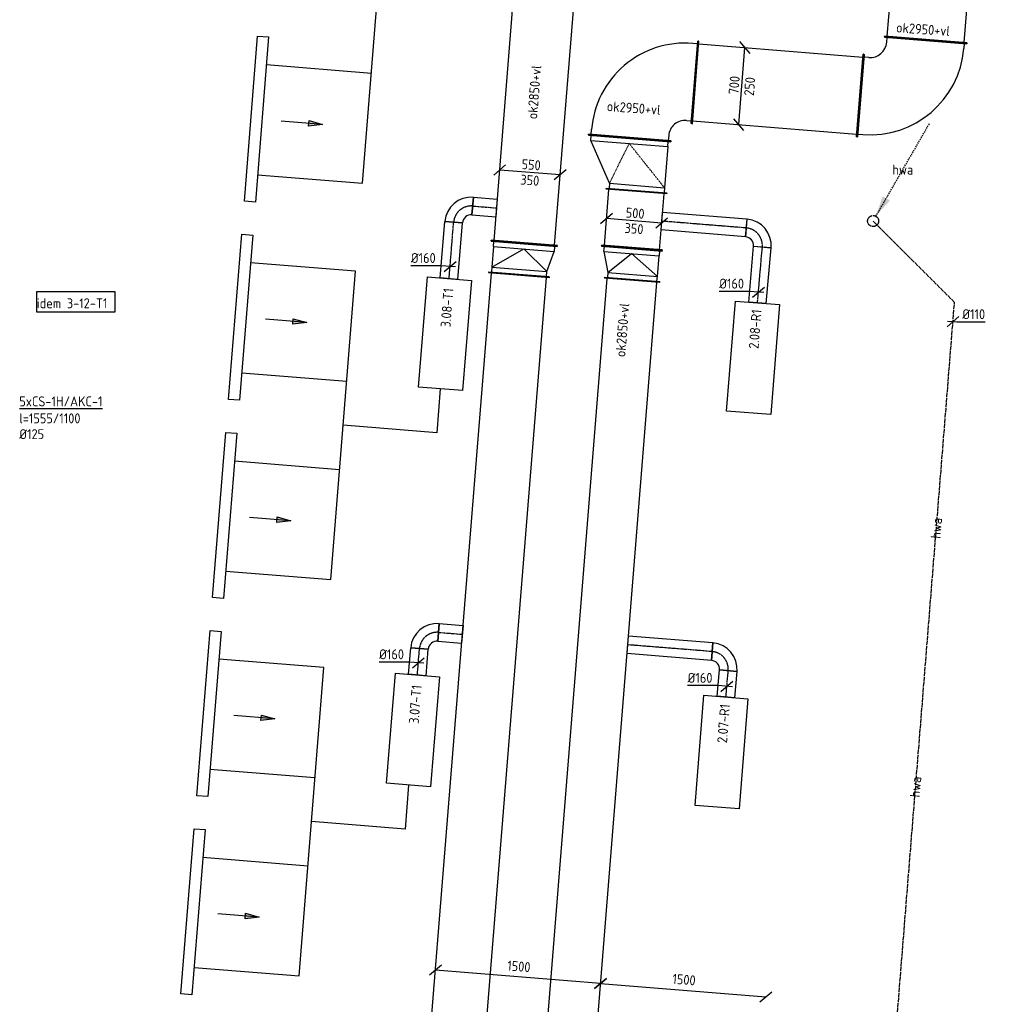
# Model space of a CAD drawing. Header units: millimetres. Extents: x -2745 to 52607, y -299 to 65129.
# Tile 13 of 40: x -1930 to 6893, y 25860 to 34775. Entities that reach past the tile are written whole.
import ezdxf
from ezdxf.enums import TextEntityAlignment as Align

# ---------------------------------------------------------------- set-up
doc = ezdxf.new("R2010")
doc.units = ezdxf.units.MM
for name, pattern in [('2322122', [47, 40, -7]), ('2322122_a', [19.5, 12.5, -7]), ('CENTER2', [28.575, 19.05, -3.175, 3.175, -3.175]), ('SMALL_DASH', [1.5, 0.5, -1])]:
    doc.linetypes.add(name, pattern=pattern)
for name, color, linetype in [('WL521---', 4, '2322122'), ('WL570---_APP', 2, 'Continuous'), ('WL570---_RETOUR_D', 4, 'Continuous'), ('WL570---_RETOUR_HL', 1, 'CENTER2'), ('WL570---_TOEVOER', 3, 'Continuous'), ('WL570---_TOEVOER_D', 3, 'Continuous'), ('WL570---_TOEVOER_HL', 1, 'CENTER2'), ('WL570---_TOEVOER_RST', 3, 'Continuous'), ('WM521---', 1, 'Continuous'), ('WM570---', 1, 'Continuous'), ('WM570---_RETOUR', 1, 'Continuous'), ('WM570---_TOEVOER', 1, 'Continuous')]:
    doc.layers.add(name, color=color, linetype=linetype)
doc.styles.add('STABICAD-018', font='ISOCP.SHX', dxfattribs={"height": 90})
doc.styles.add('STABICAD-025', font='ISOCP.SHX', dxfattribs={"height": 125})
doc.styles.get("Standard").update_dxf_attribs({"font": 'arial.ttf'})
doc.dimstyles.new('STABICAD', dxfattribs={"dimscale": 50, "dimtxt": 1.8, "dimasz": 2, "dimexe": 0, "dimexo": 0, "dimgap": 1.5, "dimtad": 0, "dimdec": 0, "dimzin": 0, "dimdsep": 46, "dimtxsty": 'STABICAD-018', "dimblk1": 'OBLIQUE', "dimblk2": 'OBLIQUE', "dimsah": 1, "dimcen": -3, "dimadec": 1, "dimazin": 0, "dimtfac": 1, "dimtdec": 0, "dimtofl": 0, "dimtmove": 2, "dimatfit": 3, "dimfxl": 1, "dimtvp": 1.055556, "dimtolj": 1, "dimtzin": 0, "dimarcsym": 0})

# ---------------------------------------------------------------- blocks, each defined once
blk = doc.blocks.new('*U652')
at = {"color": 0, "linetype": 'Continuous'}
for p, q in [((0, 275, -2975), (5, 275, -2975)), ((0, -275, -2975), (0, 275, -2975)), ((5, -275, -2975), (5, 275, -2975)), ((10423, 275, -2975), (10418, 275, -2975)), ((10418, -275, -2975), (10418, 275, -2975)), ((10423, -275, -2975), (10423, 275, -2975)), ((5, 250, -2975), (10418, 250, -2975)), ((5, -250, -2975), (10418, -250, -2975)), ((0, -275, -2975), (5, -275, -2975)), ((10423, -275, -2975), (10418, -275, -2975))]:
    blk.add_line(p, q, dxfattribs=at)
at = {"layer": 'WM570---_RETOUR', "color": 2}
for tag, p in [('POSITIONCODE', (1961.5, 26510.5, 2975)), ('SECTIONCODE', (1948.7, 26350.2, 2975)), ('CODE', (1756.2, 22076, 2975))]:
    blk.add_attdef(tag, p, '', height=1.8, dxfattribs=at)
blk = doc.blocks.new('_Oblique')
at = {"color": 0, "linetype": 'ByBlock', "lineweight": -2}
blk.add_line((-0.5, -0.5), (0.5, 0.5), dxfattribs=at)
blk = doc.blocks.new('*D70')
at = {"layer": 'Defpoints', "color": 0, "transparency": 16777216}
for p in [(3328.9, 26048.2, 25), (4824.1, 25928.3), (4824.1, 25928.3)]:
    blk.add_point(p, dxfattribs=at)
at = {"layer": 'WM570---', "color": 0, "lineweight": -2, "transparency": 16777216}
blk.add_line((3328.9, 26048.2), (4824.1, 25928.3), dxfattribs=at)
at = {"layer": 'WM570---', "color": 0, "lineweight": -2, "transparency": 16777216, "xscale": 100, "yscale": 100, "zscale": 100}
for p, rotation in [((3328.9, 26048.2), 175.4126458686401), ((4824.1, 25928.3), 355.4126458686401)]:
    blk.add_blockref('_Oblique', p, dxfattribs=dict(at, rotation=rotation))
at = {"layer": 'WM570---', "color": 0, "transparency": 16777216, "insert": (4084.1, 26083), "char_height": 90, "attachment_point": 5, "rotation": 355.41265, "style": 'STABICAD-018'}
blk.add_mtext('\\A1;1500', dxfattribs=at)
blk = doc.blocks.new('*D71')
at = {"layer": 'Defpoints', "color": 0, "transparency": 16777216}
for p in [(1833.8, 26168.2), (1833.8, 26168.2), (3328.9, 26048.2)]:
    blk.add_point(p, dxfattribs=at)
at = {"layer": 'WM570---', "color": 0, "lineweight": -2, "transparency": 16777216}
blk.add_line((3328.9, 26048.2), (1833.8, 26168.2), dxfattribs=at)
at = {"layer": 'WM570---', "color": 0, "lineweight": -2, "transparency": 16777216, "xscale": 100, "yscale": 100, "zscale": 100}
for p, rotation in [((1833.8, 26168.2), 175.4126462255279), ((3328.9, 26048.2), 355.4126462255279)]:
    blk.add_blockref('_Oblique', p, dxfattribs=dict(at, rotation=rotation))
at = {"layer": 'WM570---', "color": 0, "transparency": 16777216, "insert": (2588.9, 26202.9), "char_height": 90, "attachment_point": 5, "rotation": 355.41265, "style": 'STABICAD-018'}
blk.add_mtext('\\A1;1500', dxfattribs=at)
blk = doc.blocks.new('*U646')
at = {"color": 0, "linetype": 'Continuous'}
for p, q in [((0, 250, -2975), (5, 250, -2975)), ((0, -250, -2975), (0, 250, -2975)), ((5, -250, -2975), (5, 250, -2975)), ((5, 225, -2975), (10425.8, 225, -2975)), ((10430.8, 250, -2975), (10425.8, 250, -2975)), ((10425.8, -250, -2975), (10425.8, 250, -2975)), ((10430.8, -250, -2975), (10430.8, 250, -2975)), ((0, -250, -2975), (5, -250, -2975)), ((5, -225, -2975), (10425.8, -225, -2975)), ((10430.8, -250, -2975), (10425.8, -250, -2975))]:
    blk.add_line(p, q, dxfattribs=at)
at = {"layer": 'WM570---_RETOUR', "color": 2}
for tag, p in [('POSITIONCODE', (2984.5, 26443.8, 2975)), ('SECTIONCODE', (2973.9, 26312.3, 2975)), ('CODE', (2780.1, 22021.5, 2975))]:
    blk.add_attdef(tag, p, '', height=1.8, dxfattribs=at)
blk = doc.blocks.new('*U79')
at = {"color": 0, "linetype": 'Continuous'}
for p, q in [((0, 80, -2975), (240, 80, -2975)), ((0, -80, -2975), (0, 80, -2975)), ((240, 80, -2975), (240, -80, -2975)), ((0, -80, -2975), (240, -80, -2975))]:
    blk.add_line(p, q, dxfattribs=at)
at = {"layer": 'WL570---_TOEVOER_HL', "linetype": 'CENTER2'}
blk.add_line((0, 0, -2975), (240, 0, -2975), dxfattribs=at)
at = {"layer": 'WM570---', "color": 2, "style": 'STABICAD-018'}
for tag in ['SECTIONCODE', 'CODE', 'POSITIONCODE']:
    blk.add_attdef(tag, (1327.3, 24555.2, 2975), '', height=1.8, dxfattribs=at)
blk = doc.blocks.new('*U77')
at = {"color": 0, "linetype": 'Continuous'}
for p, q in [((-160, -80, -2975), (-160, 80, -2975)), ((80, -160, -2975), (-80, -160, -2975)), ((76, -160, -2975), (0, -160, -2975)), ((76, -160, -2975), (76, -160, -2975))]:
    blk.add_line(p, q, dxfattribs=at)
for radius, start in [(240, 0), (80, 360)]:
    blk.add_arc((-160, -160, -2975), radius, start, 90, dxfattribs=at)
at = {"layer": 'WL570---_TOEVOER_HL', "linetype": 'CENTER2'}
blk.add_arc((-160, -160, -2975), 160, 0, 90, dxfattribs=at)
at = {"layer": 'WM570---', "color": 2, "style": 'STABICAD-018'}
for tag in ['SECTIONCODE', 'CODE', 'POSITIONCODE']:
    blk.add_attdef(tag, (1359.2, 24953.9, 2975), '', height=1.8, dxfattribs=at)
blk = doc.blocks.new('*U78')
at = {"color": 0, "linetype": 'Continuous'}
for p, q in [((0, 80, -2975), (215.9, 80, -2975)), ((0, -80, -2975), (0, 80, -2975)), ((215.9, 80, -2975), (215.9, -80, -2975)), ((0, -80, -2975), (215.9, -80, -2975))]:
    blk.add_line(p, q, dxfattribs=at)
at = {"layer": 'WL570---_TOEVOER_HL', "linetype": 'CENTER2'}
blk.add_line((0, 0, -2975), (215.9, 0, -2975), dxfattribs=at)
at = {"layer": 'WM570---', "color": 2, "style": 'STABICAD-018'}
for tag in ['SECTIONCODE', 'CODE', 'POSITIONCODE']:
    blk.add_attdef(tag, (1518.7, 24941.1, 2975), '', height=1.8, dxfattribs=at)
blk = doc.blocks.new('*U80')
at = {"color": 0, "linetype": 'Continuous'}
for p, q in [((-79.7, 6.4, -2975), (-354.8, 6.4, -2975)), ((49.8, -4, -2975), (-79.7, 6.4, -2975)), ((-53.8, -45.9, -2975), (53.8, 45.9, -2975))]:
    blk.add_line(p, q, dxfattribs=at)
at = {"color": 0, "linetype": 'Continuous', "style": 'STABICAD-018'}
blk.add_text('%%c160', height=90, dxfattribs=at).set_placement((-354.8, 31.4, -2975))
at = {"layer": 'WM570---', "color": 2, "style": 'STABICAD-018'}
blk.add_attdef('CODE', (1336.2, 24665.9, 2975), '', height=1.8, dxfattribs=at)
blk = doc.blocks.new('*U83')
at = {"color": 0, "linetype": 'Continuous'}
for p, q in [((0, 80, -2975), (512.5, 80, -2975)), ((0, -80, -2975), (0, 80, -2975)), ((512.5, 80, -2975), (512.5, -80, -2975)), ((0, -80, -2975), (512.5, -80, -2975))]:
    blk.add_line(p, q, dxfattribs=at)
at = {"layer": 'WL570---_TOEVOER_HL', "linetype": 'CENTER2'}
blk.add_line((0, 0, -2975), (512.5, 0, -2975), dxfattribs=at)
at = {"layer": 'WM570---', "color": 2, "style": 'STABICAD-018'}
for tag in ['SECTIONCODE', 'CODE', 'POSITIONCODE']:
    blk.add_attdef(tag, (1957.4, 32430, 2975), '', height=1.8, dxfattribs=at)
blk = doc.blocks.new('*U82')
at = {"color": 0, "linetype": 'Continuous'}
for p, q in [((-160, -80, -2975), (-160, 80, -2975)), ((80, -160, -2975), (-80, -160, -2975)), ((76, -160, -2975), (0, -160, -2975)), ((76, -160, -2975), (76, -160, -2975))]:
    blk.add_line(p, q, dxfattribs=at)
for radius in [240, 80]:
    blk.add_arc((-160, -160, -2975), radius, 0, 90, dxfattribs=at)
at = {"layer": 'WL570---_TOEVOER_HL', "linetype": 'CENTER2'}
blk.add_arc((-160, -160, -2975), 160, 0, 90, dxfattribs=at)
at = {"layer": 'WM570---', "color": 2, "style": 'STABICAD-018'}
for tag in ['CODE', 'SECTIONCODE', 'POSITIONCODE']:
    blk.add_attdef(tag, (2011.1, 33100.3, 2975), '', height=1.8, dxfattribs=at)
blk = doc.blocks.new('*U81')
at = {"color": 0, "linetype": 'Continuous'}
for p, q in [((0, 80, -2975), (215.9, 80, -2975)), ((0, -80, -2975), (0, 80, -2975)), ((215.9, 80, -2975), (215.9, -80, -2975)), ((0, -80, -2975), (215.9, -80, -2975))]:
    blk.add_line(p, q, dxfattribs=at)
at = {"layer": 'WL570---_TOEVOER_HL', "linetype": 'CENTER2'}
blk.add_line((0, 0, -2975), (215.9, 0, -2975), dxfattribs=at)
at = {"layer": 'WM570---', "color": 2, "style": 'STABICAD-018'}
for tag, p in [('POSITIONCODE', (2266.9, 33230.3, 2975)), ('CODE', (2170.5, 33087.6, 2975)), ('SECTIONCODE', (2170.5, 33087.6, 2975))]:
    blk.add_attdef(tag, p, '', height=1.8, dxfattribs=at)
blk = doc.blocks.new('*U84')
at = {"color": 0, "linetype": 'Continuous'}
for p, q in [((-79.7, 6.4, -2975), (-354.8, 6.4, -2975)), ((49.8, -4, -2975), (-79.7, 6.4, -2975)), ((-53.8, -45.9, -2975), (53.8, 45.9, -2975))]:
    blk.add_line(p, q, dxfattribs=at)
at = {"color": 0, "linetype": 'Continuous', "style": 'STABICAD-018'}
blk.add_text('%%c160', height=90, dxfattribs=at).set_placement((-354.8, 31.4, -2975))
at = {"layer": 'WM570---', "color": 2, "style": 'STABICAD-018'}
blk.add_attdef('CODE', (1966.3, 32540.7, 2975), '', height=1.8, dxfattribs=at)
blk = doc.blocks.new('*U658')
at = {"color": 0, "linetype": 'Continuous'}
for p, q in [((0, 300, -3025), (5, 300, -3025)), ((0, -300, -3025), (0, 300, -3025)), ((5, -300, -3025), (5, 300, -3025)), ((5, 275, -3025), (4285.9, 275, -3025)), ((4290.9, 300, -3025), (4285.9, 300, -3025)), ((4285.9, -300, -3025), (4285.9, 300, -3025)), ((4290.9, -300, -3025), (4290.9, 300, -3025)), ((0, -300, -3025), (5, -300, -3025)), ((5, -275, -3025), (4285.9, -275, -3025)), ((4290.9, -300, -3025), (4285.9, -300, -3025))]:
    blk.add_line(p, q, dxfattribs=at)
at = {"layer": 'WM570---_RETOUR', "color": 2}
for tag, p in [('SECTIONCODE', (2508.9, 33020.2, 3025)), ('POSITIONCODE', (2508.9, 33020.2, 3025)), ('CODE', (2637.7, 32749.2, 3025))]:
    blk.add_attdef(tag, p, '', height=1.8, dxfattribs=at)
blk = doc.blocks.new('*U651')
at = {"color": 0, "linetype": 'Continuous'}
for p, q in [((-50, 300, -3025), (-45, 300, -3025)), ((-50, -300, -3025), (-50, 300, -3025)), ((-45, -300, -3025), (-45, 300, -3025)), ((-45, 275, -3025), (0, 275, -3025)), ((186.6, 225, -3025), (0, 275, -3025)), ((0, -275, -3025), (0, 275, -3025)), ((186.6, 225, -3025), (0, 0, -3025)), ((231.6, 225, -3025), (186.6, 225, -3025)), ((186.6, -275, -3025), (186.6, 225, -3025)), ((236.6, 250, -3025), (231.6, 250, -3025)), ((231.6, -300, -3025), (231.6, 250, -3025)), ((236.6, -300, -3025), (236.6, 250, -3025)), ((186.6, -275, -3025), (0, 0, -3025)), ((-50, -300, -3025), (-45, -300, -3025)), ((0, -275, -3025), (-45, -275, -3025)), ((0, -275, -3025), (186.6, -275, -3025)), ((186.6, -275, -3025), (231.6, -275, -3025)), ((236.6, -300, -3025), (231.6, -300, -3025))]:
    blk.add_line(p, q, dxfattribs=at)
at = {"layer": 'WM570---_RETOUR', "color": 2, "style": 'STABICAD-018'}
for tag in ['CODE', 'SECTIONCODE', 'POSITIONCODE']:
    blk.add_attdef(tag, (2633.7, 32699.4, 3025), '', height=1.8, dxfattribs=at)
blk = doc.blocks.new('*U665')
at = {"color": 0, "linetype": 'Continuous'}
for p, q in [((-220.3, 67.8, -3025), (-328, -23.8, -3025)), ((274.1, -22, -3025), (-274.1, 22, -3025)), ((328, 23.8, -3025), (220.3, -67.8, -3025))]:
    blk.add_line(p, q, dxfattribs=at)
at = {"color": 0, "linetype": 'Continuous', "style": 'STABICAD-018'}
for s, p in [('550', (-78.8, 31.4, -3025)), ('350', (-90, -108.2, -3025))]:
    blk.add_text(s, height=90, rotation=355.41265, dxfattribs=at).set_placement(p)
at = {"layer": 'WM570---_RETOUR', "color": 2, "style": 'STABICAD-018'}
blk.add_attdef('CODE', (2689.2, 33391.7, 3025), '', height=1.8, dxfattribs=at)
blk = doc.blocks.new('*U642')
at = {"color": 0, "linetype": 'Continuous'}
for p, q in [((0, 275, -3025), (5, 275, -3025)), ((0, -275, -3025), (0, 275, -3025)), ((5, -275, -3025), (5, 275, -3025)), ((518.8, 275, -3025), (513.8, 275, -3025)), ((513.8, -275, -3025), (513.8, 275, -3025)), ((518.8, -275, -3025), (518.8, 275, -3025)), ((5, 250, -3025), (513.8, 250, -3025)), ((5, -250, -3025), (513.8, -250, -3025)), ((0, -275, -3025), (5, -275, -3025)), ((518.8, -275, -3025), (513.8, -275, -3025))]:
    blk.add_line(p, q, dxfattribs=at)
at = {"layer": 'WM570---_RETOUR', "color": 2}
for tag, p in [('SECTIONCODE', (3478.6, 32914.6, 3025)), ('POSITIONCODE', (3478.6, 32914.6, 3025)), ('CODE', (3612.4, 32706.6, 3025))]:
    blk.add_attdef(tag, p, '', height=1.8, dxfattribs=at)
blk = doc.blocks.new('*U644')
at = {"color": 0, "linetype": 'Continuous'}
for p, q in [((-50, 275, -3025), (-45, 275, -3025)), ((-50, -275, -3025), (-50, 275, -3025)), ((-45, -275, -3025), (-45, 275, -3025)), ((236.6, 275, -3025), (231.6, 275, -3025)), ((231.6, -225, -3025), (231.6, 275, -3025)), ((236.6, -225, -3025), (236.6, 275, -3025)), ((-45, 250, -3025), (0, 250, -3025)), ((186.6, 250, -3025), (0, 250, -3025)), ((0, -250, -3025), (0, 250, -3025)), ((186.6, 250, -3025), (0, 0, -3025)), ((231.6, 250, -3025), (186.6, 250, -3025)), ((186.6, -200, -3025), (186.6, 250, -3025)), ((186.6, -200, -3025), (0, 0, -3025)), ((0, -250, -3025), (-45, -250, -3025)), ((0, -250, -3025), (186.6, -200, -3025)), ((186.6, -200, -3025), (231.6, -200, -3025)), ((236.6, -225, -3025), (231.6, -225, -3025)), ((-50, -275, -3025), (-45, -275, -3025))]:
    blk.add_line(p, q, dxfattribs=at)
at = {"layer": 'WM570---_RETOUR', "color": 2, "style": 'STABICAD-018'}
for tag in ['CODE', 'SECTIONCODE', 'POSITIONCODE']:
    blk.add_attdef(tag, (3608.4, 32656.8, 3025), '', height=1.8, dxfattribs=at)
blk = doc.blocks.new('*U90')
at = {"color": 0, "linetype": 'Continuous'}
for p, q in [((0, 80, -2975), (238.8, 80, -2975)), ((0, -80, -2975), (0, 80, -2975)), ((238.8, 80, -2975), (238.8, -80, -2975)), ((0, -80, -2975), (238.8, -80, -2975))]:
    blk.add_line(p, q, dxfattribs=at)
at = {"layer": 'WL570---_RETOUR_HL', "linetype": 'CENTER2'}
blk.add_line((0, 0, -2975), (238.8, 0, -2975), dxfattribs=at)
at = {"layer": 'WM570---', "color": 2, "style": 'STABICAD-018'}
for tag in ['CODE', 'SECTIONCODE', 'POSITIONCODE']:
    blk.add_attdef(tag, (4194.6, 25284.6, 2975), '', height=1.8, dxfattribs=at)
blk = doc.blocks.new('*U88')
at = {"color": 0, "linetype": 'Continuous'}
for p, q in [((-80, 160, -2975), (80, 160, -2975)), ((0, 160, -2975), (76, 160, -2975)), ((76, 160, -2975), (76, 160.5, -2975)), ((-160, -80, -2975), (-160, 80, -2975))]:
    blk.add_line(p, q, dxfattribs=at)
for radius, end in [(80, 360), (240, 0)]:
    blk.add_arc((-160, 160, -2975), radius, 270, end, dxfattribs=at)
at = {"layer": 'WL570---_RETOUR_HL', "linetype": 'CENTER2'}
blk.add_arc((-160, 160, -2975), 160, 270, 0, dxfattribs=at)
at = {"layer": 'WM570---', "color": 2, "style": 'STABICAD-018'}
for tag in ['CODE', 'SECTIONCODE', 'POSITIONCODE']:
    blk.add_attdef(tag, (4229.4, 25682, 2975), '', height=1.8, dxfattribs=at)
blk = doc.blocks.new('*U89')
at = {"color": 0, "linetype": 'Continuous'}
for p, q in [((0, 80, -2975), (766.9, 80, -2975)), ((0, -80, -2975), (0, 80, -2975)), ((766.9, 80, -2975), (766.9, -80, -2975)), ((0, -80, -2975), (766.9, -80, -2975))]:
    blk.add_line(p, q, dxfattribs=at)
at = {"layer": 'WL570---_RETOUR_HL', "linetype": 'CENTER2'}
blk.add_line((0, 0, -2975), (766.9, 0, -2975), dxfattribs=at)
at = {"layer": 'WM570---', "color": 2, "style": 'STABICAD-018'}
for tag in ['CODE', 'SECTIONCODE', 'POSITIONCODE']:
    blk.add_attdef(tag, (4070, 25695.9, 2975), '', height=1.8, dxfattribs=at)
blk = doc.blocks.new('*U91')
at = {"color": 0, "linetype": 'Continuous'}
for p, q in [((-79.7, 7, -2975), (-354.8, 7, -2975)), ((49.8, -4.4, -2975), (-79.7, 7, -2975)), ((-54.2, -45.5, -2975), (54.2, 45.5, -2975))]:
    blk.add_line(p, q, dxfattribs=at)
at = {"color": 0, "linetype": 'Continuous', "style": 'STABICAD-018'}
blk.add_text('%%c160', height=90, dxfattribs=at).set_placement((-354.8, 32, -2975))
at = {"layer": 'WM570---', "color": 2, "style": 'STABICAD-018'}
blk.add_attdef('CODE', (4203.1, 25381.2, 2975), '', height=1.8, dxfattribs=at)
blk = doc.blocks.new('*U647')
at = {"color": 0, "linetype": 'Continuous'}
for p, q in [((0, 80, -2975), (506.2, 80, -2975)), ((0, -80, -2975), (0, 80, -2975)), ((506.2, 80, -2975), (506.2, -80, -2975)), ((0, -80, -2975), (506.2, -80, -2975))]:
    blk.add_line(p, q, dxfattribs=at)
at = {"layer": 'WL570---_RETOUR_HL', "linetype": 'CENTER2'}
blk.add_line((0, 0, -2975), (506.2, 0, -2975), dxfattribs=at)
at = {"layer": 'WM570---_RETOUR', "color": 2, "style": 'STABICAD-018'}
for tag in ['CODE', 'SECTIONCODE', 'POSITIONCODE']:
    blk.add_attdef(tag, (4748.9, 32211.5, 2975), '', height=1.8, dxfattribs=at)
blk = doc.blocks.new('*U645')
at = {"color": 0, "linetype": 'Continuous'}
for p, q in [((-80, 160, -2975), (80, 160, -2975)), ((76, 160, -2975), (76, 160.5, -2975)), ((-160, -80, -2975), (-160, 80, -2975))]:
    blk.add_line(p, q, dxfattribs=at)
for radius in [80, 240]:
    blk.add_arc((-160, 160, -2975), radius, 270, 0, dxfattribs=at)
at = {"layer": 'WL570---_RETOUR_HL', "linetype": 'CENTER2'}
blk.add_arc((-160, 160, -2975), 160, 270, 360, dxfattribs=at)
at = {"layer": 'WM570---_RETOUR', "color": 2, "style": 'STABICAD-018'}
for tag in ['CODE', 'SECTIONCODE', 'POSITIONCODE']:
    blk.add_attdef(tag, (4806.9, 32875.1, 2975), '', height=1.8, dxfattribs=at)
blk = doc.blocks.new('*U643')
at = {"color": 0, "linetype": 'Continuous'}
for p, q in [((0, 80, -2975), (766.9, 80, -2975)), ((0, -80, -2975), (0, 80, -2975)), ((766.9, 80, -2975), (766.9, -80, -2975)), ((0, -80, -2975), (766.9, -80, -2975))]:
    blk.add_line(p, q, dxfattribs=at)
at = {"layer": 'WL570---_RETOUR_HL', "linetype": 'CENTER2'}
blk.add_line((0, 0, -2975), (766.9, 0, -2975), dxfattribs=at)
at = {"layer": 'WM570---_RETOUR', "color": 2, "style": 'STABICAD-018'}
for tag, p in [('POSITIONCODE', (4300.6, 33067.4, 2975)), ('CODE', (4647.6, 32889.1, 2975)), ('SECTIONCODE', (4647.6, 32889.1, 2975))]:
    blk.add_attdef(tag, p, '', height=1.8, dxfattribs=at)
blk = doc.blocks.new('*U92')
at = {"color": 0, "linetype": 'Continuous'}
for p, q in [((-79.7, 7, -2975), (-354.8, 7, -2975)), ((49.8, -4.4, -2975), (-79.7, 7, -2975)), ((-54.2, -45.5, -2975), (54.2, 45.5, -2975))]:
    blk.add_line(p, q, dxfattribs=at)
at = {"color": 0, "linetype": 'Continuous', "style": 'STABICAD-018'}
blk.add_text('%%c160', height=90, dxfattribs=at).set_placement((-354.8, 32, -2975))
at = {"layer": 'WM570---', "color": 2, "style": 'STABICAD-018'}
blk.add_attdef('CODE', (4757.3, 32308.1, 2975), '', height=1.8, dxfattribs=at)
blk = doc.blocks.new('*U640')
at = {"color": 0, "linetype": 'Continuous'}
for p, q in [((-195.4, 65.8, -3025), (-303, -25.8, -3025)), ((249.2, -20, -3025), (-249.2, 20, -3025)), ((303, 25.8, -3025), (195.4, -65.8, -3025))]:
    blk.add_line(p, q, dxfattribs=at)
at = {"color": 0, "linetype": 'Continuous', "style": 'STABICAD-018'}
for s, p in [('500', (-78.8, 31.4, -3025)), ('350', (-90, -108.2, -3025))]:
    blk.add_text(s, height=90, rotation=355.41265, dxfattribs=at).set_placement(p)
at = {"layer": 'WM570---_RETOUR', "color": 2, "style": 'STABICAD-018'}
blk.add_attdef('CODE', (3648.5, 33157, 3025), '', height=1.8, dxfattribs=at)
blk = doc.blocks.new('*U319')
at = {"linetype": '2322122'}
blk.add_hatch(color=2, dxfattribs=at).paths.add_polyline_path([(25, 43.3), (86.3, 224.4), (151.2, 186.9)], flags=0)
at = {"color": 2, "linetype": '2322122_a'}
blk.add_line((25, 43.3, 3000), (512.5, 887.7, 3000), dxfattribs=at)
at = {"color": 0, "linetype": '2322122'}
blk.add_line((0, 0), (0, 0, 3000), dxfattribs=at)
blk.add_circle((0, 0, 3000), 50, dxfattribs=at)
at = {"color": 2, "linetype": '2322122'}
blk.add_circle((0, 0, 3000), 50, dxfattribs=at)
at = {"layer": 'WM570---', "color": 2, "style": 'STABICAD-018'}
for tag, p in [('SECTIONCODE', (9278.9, 12378.9, 1499.5)), ('CODE', (9278.9, 12328.9)), ('POSITIONCODE', (9278.9, 12378.9, 1499.5)), ('FLOORCODE', (9328.9, 12228.9))]:
    blk.add_attdef(tag, p, '', height=1.8, dxfattribs=at)
blk = doc.blocks.new('*U324')
at = {"color": 0, "linetype": 'Continuous'}
for p, q in [((-53.8, -45.8), (53.8, 45.8)), ((-49.8, 4), (34.7, -2.8)), ((34.7, -2.8), (291.8, -2.8))]:
    blk.add_line(p, q, dxfattribs=at)
at = {"color": 0, "linetype": 'Continuous', "style": 'STABICAD-018'}
blk.add_text('%%c110', height=90, dxfattribs=at).set_placement((84.7, 22.2))
at = {"layer": 'WM570---', "color": 2, "style": 'STABICAD-018'}
blk.add_attdef('CODE', (6518.5, 32041.1), '', height=1.8, dxfattribs=at)
blk = doc.blocks.new('*U649')
at = {"color": 0, "linetype": 'Continuous'}
for p, q in [((-550, 375, -3075), (-545, 375, -3075)), ((-550, -375, -3075), (-550, 375, -3075)), ((-545, -375, -3075), (-545, 375, -3075)), ((-545, 350, -3075), (-500, 350, -3075)), ((-500, -350, -3075), (-545, -350, -3075)), ((-550, -375, -3075), (-545, -375, -3075)), ((-350, -500, -3075), (-350, -545, -3075)), ((350, -545, -3075), (350, -500, -3075)), ((-375, -550, -3075), (-375, -545, -3075)), ((-375, -545, -3075), (375, -545, -3075)), ((-375, -550, -3075), (375, -550, -3075)), ((375, -550, -3075), (375, -545, -3075))]:
    blk.add_line(p, q, dxfattribs=at)
for radius in [850, 150]:
    blk.add_arc((-500, -500, -3075), radius, 0, 90, dxfattribs=at)
at = {"layer": 'WM570---_RETOUR', "color": 2, "style": 'STABICAD-018'}
for tag in ['CODE', 'SECTIONCODE', 'POSITIONCODE']:
    blk.add_attdef(tag, (3636.1, 34251.6, 3075), '', height=1.8, dxfattribs=at)
blk = doc.blocks.new('*U679')
at = {"color": 0, "linetype": 'Continuous'}
for p, q in [((0, 375, -3075), (5, 375, -3075)), ((0, -375, -3075), (0, 375, -3075)), ((5, -375, -3075), (5, 375, -3075)), ((1499.9, 375, -3075), (1494.9, 375, -3075)), ((1494.9, -375, -3075), (1494.9, 375, -3075)), ((1499.9, -375, -3075), (1499.9, 375, -3075)), ((5, 350, -3075), (1494.9, 350, -3075)), ((5, -350, -3075), (1494.9, -350, -3075)), ((0, -375, -3075), (5, -375, -3075)), ((1499.9, -375, -3075), (1494.9, -375, -3075))]:
    blk.add_line(p, q, dxfattribs=at)
at = {"layer": 'WM570---_RETOUR', "color": 2, "style": 'STABICAD-018'}
for tag in ['SECTIONCODE', 'CODE', 'POSITIONCODE']:
    blk.add_attdef(tag, (4184.3, 34207.6, 3075), '', height=1.8, dxfattribs=at)
blk = doc.blocks.new('*U684')
at = {"color": 0, "linetype": 'Continuous'}
for p, q in [((0, 375, -3075), (5, 375, -3075)), ((0, -375, -3075), (0, 375, -3075)), ((5, -375, -3075), (5, 375, -3075)), ((812.3, 375, -3075), (807.3, 375, -3075)), ((807.3, -375, -3075), (807.3, 375, -3075)), ((812.3, -375, -3075), (812.3, 375, -3075)), ((5, 350, -3075), (807.3, 350, -3075)), ((5, -350, -3075), (807.3, -350, -3075)), ((0, -375, -3075), (5, -375, -3075)), ((812.3, -375, -3075), (807.3, -375, -3075))]:
    blk.add_line(p, q, dxfattribs=at)
at = {"layer": 'WM570---_RETOUR', "color": 2, "style": 'STABICAD-018'}
for tag in ['CODE', 'SECTIONCODE', 'POSITIONCODE']:
    blk.add_attdef(tag, (6271.7, 34591.8, 3075), '', height=1.8, dxfattribs=at)
blk = doc.blocks.new('*U678')
at = {"color": 0, "linetype": 'Continuous'}
for p, q in [((-550, 375, -3075), (-545, 375, -3075)), ((-550, -375, -3075), (-550, 375, -3075)), ((-545, -375, -3075), (-545, 375, -3075)), ((-545, 350, -3075), (-500, 350, -3075)), ((-500, -350, -3075), (-545, -350, -3075)), ((-550, -375, -3075), (-545, -375, -3075)), ((-350, -500, -3075), (-350, -545, -3075)), ((350, -545, -3075), (350, -500, -3075)), ((-375, -550, -3075), (-375, -545, -3075)), ((-375, -545, -3075), (375, -545, -3075)), ((-375, -550, -3075), (375, -550, -3075)), ((375, -550, -3075), (375, -545, -3075))]:
    blk.add_line(p, q, dxfattribs=at)
for radius in [850, 150]:
    blk.add_arc((-500, -500, -3075), radius, 0, 90, dxfattribs=at)
at = {"layer": 'WM570---_RETOUR', "color": 2, "style": 'STABICAD-018'}
for tag in ['CODE', 'SECTIONCODE', 'POSITIONCODE']:
    blk.add_attdef(tag, (6227.6, 34043.6, 3075), '', height=1.8, dxfattribs=at)
blk = doc.blocks.new('*U680')
at = {"color": 0, "linetype": 'Continuous'}
for p, q in [((73.8, 295, -3075), (-17.8, 402.7, -3075)), ((-28, -348.9, -3075), (28, 348.9, -3075)), ((17.8, -402.7, -3075), (-73.8, -295, -3075))]:
    blk.add_line(p, q, dxfattribs=at)
at = {"color": 0, "linetype": 'Continuous', "style": 'STABICAD-018'}
for s, p in [('700', (-31.4, -78.8, -3075)), ('250', (108.1, -91.1, -3075))]:
    blk.add_text(s, height=90, rotation=85.41, dxfattribs=at).set_placement(p)
at = {"layer": 'WM570---_RETOUR', "color": 2, "style": 'STABICAD-025'}
blk.add_attdef('CODE', (4607.8, 34173.6, 3075), '', height=1.8, dxfattribs=at)
blk = doc.blocks.new('*U650')
at = {"color": 0, "linetype": 'Continuous'}
for p, q in [((-50, 375, -3075), (-45, 375, -3075)), ((-50, -375, -3075), (-50, 375, -3075)), ((-45, -375, -3075), (-45, 375, -3075)), ((423.2, 375, -3075), (418.2, 375, -3075)), ((418.2, -175, -3075), (418.2, 375, -3075)), ((423.2, -175, -3075), (423.2, 375, -3075)), ((0, 350, -3075), (-45, 350, -3075)), ((0, 350, -3075), (373.2, 350, -3075)), ((0, -350, -3075), (0, 350, -3075)), ((373.2, 350, -3075), (418.2, 350, -3075)), ((373.2, -150, -3075), (373.2, 350, -3075)), ((373.2, -150, -3075), (0, -350, -3075)), ((373.2, -150, -3075), (418.2, -150, -3075)), ((423.2, -175, -3075), (418.2, -175, -3075)), ((0, -350, -3075), (-45, -350, -3075)), ((-50, -375, -3075), (-45, -375, -3075))]:
    blk.add_line(p, q, dxfattribs=at)
at = {"color": 2, "linetype": 'SMALL_DASH'}
for p in [(373.2, 350, -3075), (373.2, -150, -3075)]:
    blk.add_line(p, (0, 0, -3075), dxfattribs=at)
at = {"layer": 'WM570---_RETOUR', "color": 2, "style": 'STABICAD-025'}
for tag in ['CODE', 'SECTIONCODE', 'POSITIONCODE']:
    blk.add_attdef(tag, (3588.1, 33653.6, 3075), '', height=1.8, dxfattribs=at)
blk = doc.blocks.new('DM_SYM002')
at = {"color": 0, "linetype": 'Continuous'}
for p, q in [((0, 0), (-7.5, 0)), ((-2.5, -0.5), (-2.5, 0.5)), ((-2.5, 0.5), (0, 0)), ((0, 0), (-2.5, -0.5))]:
    blk.add_line(p, q, dxfattribs=at)
blk.add_solid([(-2.5, 0.5), (-2.5, -0.5), (0, 0)], dxfattribs=at)

msp = doc.modelspace()

# ---------------------------------------------------------------- linework, layer by layer
at = {"layer": 'WL521---', "linetype": '2322122'}
for p, q in [((6532.4, 32214.8), (5795.8, 32951.5)), ((5640.5, 21099.4), (6532.4, 32214.8))]:
    msp.add_line(p, q, dxfattribs=at)
at = {"layer": 'WL570---_APP', "color": 2}
for points in [[(1760.4, 32445.8), (2159.2, 32413.9), (2079.4, 31417), (1680.7, 31448.9)], [(4549.5, 32227.4), (4948.2, 32195.5), (4868.5, 31198.7), (4469.8, 31230.6)], [(1470.9, 28857.4), (1869.6, 28825.5), (1789.9, 27828.7), (1391.2, 27860.6)], [(4263.9, 28658.1), (4662.6, 28626.2), (4582.9, 27629.4), (4184.2, 27661.3)]]:
    msp.add_lwpolyline(points, close=True, dxfattribs=at)
at = {"layer": 'WL570---_TOEVOER_RST'}
for points in [[(223.6, 33371.3), (1173.9, 33295.2), (1540.8, 37880.6), (590.5, 37956.6)], [(303.3, 34368.1), (1253.7, 34292.1)], [(-63.6, 29782.8), (886.8, 29706.7), (1110.1, 32497.8), (159.8, 32573.8)], [(80, 31577), (1030.4, 31501)], [(1877.7, 31433.2), (1845.8, 31034.5), (998.5, 31102.2)], [(16.2, 30779.6), (966.6, 30703.5)], [(-350.7, 26194.2), (599.7, 26118.2), (823, 28909.3), (-127.4, 28985.3)], [(-207.1, 27988.5), (743.2, 27912.4)], [(1590.5, 27844.6), (1558.5, 27445.9), (711.3, 27513.7)], [(-270.9, 27191), (679.4, 27115)]]:
    msp.add_lwpolyline(points, dxfattribs=at)
for points in [[(223.8, 34626.5), (323.3, 34618.5), (203.7, 33123.3), (104.1, 33131.3)], [(80.2, 32832.2), (179.7, 32824.3), (60.2, 31329), (-39.5, 31337)], [(-63.4, 31038), (36.2, 31030), (-83.4, 29534.8), (-183.1, 29542.8)], [(-206.9, 29243.7), (-107.4, 29235.7), (-227, 27740.5), (-326.6, 27748.5)], [(-350.5, 27449.4), (-251, 27441.5), (-370.5, 25946.2), (-470.2, 25954.2)]]:
    msp.add_lwpolyline(points, close=True, dxfattribs=at)
at = {"layer": 'WM570---_TOEVOER'}
msp.add_lwpolyline([(-1774.4, 32315.2), (-1068.8, 32315.2), (-1068.8, 32126.9), (-1774.4, 32126.9)], close=True, dxfattribs=at)

# ---------------------------------------------------------------- block references
at = {"layer": 'WL521---', "linetype": '2322122'}
msp.add_blockref('*U319', (5795.8, 32951.5), dxfattribs=at)
at = {"layer": 'WL570---_RETOUR_D', "linetype": 'Continuous'}
for name, p, rotation in [('*U684', (6271.7, 34591.8, 3075), 85.4100000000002), ('*U649', (3636.1, 34251.6, 3075), 85.41000000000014), ('*U678', (6227.6, 34043.6, 3075), 265.4100000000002), ('*U679', (4184.3, 34207.6, 3075), 355.4100000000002), ('*U650', (3588.1, 33653.6, 3075), 265.4100000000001), ('*U642', (3612.4, 32706.6, 3025), 85.41264622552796), ('*U643', (4647.6, 32889.1, 2975), 175.4126462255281), ('*U645', (4806.9, 32875.1, 2975), 84.9999999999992), ('*U644', (3608.4, 32656.8, 3025), 265.412646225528), ('*U647', (4748.9, 32211.5, 2975), 84.9999999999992), ('*U646', (2780.1, 22021.5, 2975), 85.41264622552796), ('*U89', (4338.7, 29053.4, 2975), 175.4126462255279), ('*U88', (4498, 29039.4, 2975), 84.9999999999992), ('*U90', (4463.3, 28642.1, 2975), 84.9999999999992)]:
    msp.add_blockref(name, p, dxfattribs=dict(at, rotation=rotation))
at = {"layer": 'WL570---_TOEVOER', "linetype": 'Continuous', "xscale": 49.99999999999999, "yscale": 49.99999999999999, "zscale": 49.99999999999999, "rotation": 355.4252666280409}
for p in [(811.8, 33827.1), (668.2, 32032.8), (524.7, 30238.5), (381.1, 28444.3), (237.5, 26650)]:
    msp.add_blockref('DM_SYM002', p, dxfattribs=at)
at = {"layer": 'WL570---_TOEVOER_D', "linetype": 'Continuous'}
for name, p, rotation in [('*U658', (2637.7, 32749.2, 3025), 85.41264622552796), ('*U82', (2011.1, 33100.3, 2975), 85.42526662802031), ('*U81', (2170.5, 33087.6, 2975), 355.4126462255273), ('*U83', (1957.4, 32430, 2975), 85.42526662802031), ('*U651', (2633.7, 32699.4, 3025), 265.412646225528), ('*U652', (1756.2, 22076, 2975), 85.41264622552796), ('*U77', (1702.2, 29240.2, 2975), 85.42526662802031), ('*U78', (1861.7, 29227.4, 2975), 355.4126462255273), ('*U79', (1670.3, 28841.5, 2975), 85.42526662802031)]:
    msp.add_blockref(name, p, dxfattribs=dict(at, rotation=rotation))
at = {"layer": 'WM521---', "linetype": 'Continuous'}
msp.add_blockref('*U324', (6518.5, 32041.1), dxfattribs=at)
at = {"layer": 'WM570---_RETOUR', "linetype": 'Continuous'}
for name, p in [('*U680', (4607.8, 34173.6, 3075)), ('*U640', (3632.2, 32953.3, 3025)), ('*U92', (4757.3, 32308.1, 2975)), ('*U91', (4471.7, 28738.7, 2975))]:
    msp.add_blockref(name, p, dxfattribs=at)
at = {"layer": 'WM570---_TOEVOER', "linetype": 'Continuous'}
for name, p in [('*U665', (2689.2, 33391.7, 3025)), ('*U84', (1966.3, 32540.7, 2975)), ('*U80', (1679.1, 28952.2, 2975))]:
    msp.add_blockref(name, p, dxfattribs=at)

# ---------------------------------------------------------------- texts
at = {"layer": 'WL521---', "color": 2, "style": 'STABICAD-018'}
msp.add_text('hwa', height=90, dxfattribs=at).set_placement((6064.5, 33417, 3000), align=Align.MIDDLE_CENTER)
for p in [(6368.4, 30170.8), (6180.5, 27828.3)]:
    msp.add_text('hwa', height=90, rotation=85.41265, dxfattribs=at).set_placement(p, align=Align.MIDDLE_CENTER)
at = {"layer": 'WM570---', "style": 'STABICAD-018'}
for s, p in [('3.08-T1', (1968.9, 31985.1, 25)), ('2.08-R1', (4758.2, 31791.5)), ('3.07-T1', (1681.8, 28396.5, 25)), ('2.07-R1', (4472.7, 28222.2))]:
    msp.add_text(s, height=90, rotation=85.41, dxfattribs=at).set_placement(p)
for s, p in [('%%U5xCS-1H/AKC-1', (-1933, 31273.9)), ('l=1555/1100', (-1933, 31120.3)), ('%%C125', (-1933, 30977.2))]:
    msp.add_text(s, height=90, dxfattribs=at).set_placement(p)
at = {"layer": 'WM570---_RETOUR', "style": 'STABICAD-018'}
for s, rotation, p in [('ok2950+vl', 355.83273, (6001.2, 34660.7)), ('ok2950+vl', 355.83273, (3382.2, 33947.8)), ('ok2850+vl', 85.41, (3551.4, 31717.5))]:
    msp.add_text(s, height=90, rotation=rotation, dxfattribs=at).set_placement(p)
at = {"layer": 'WM570---_TOEVOER', "linetype": 'Continuous', "style": 'STABICAD-018'}
msp.add_text('ok2850+vl', height=90, rotation=85.41, dxfattribs=at).set_placement((2753.5, 33870.8))
at = {"layer": 'WM570---_TOEVOER', "style": 'STABICAD-018'}
msp.add_text('idem 3-12-T1', height=90, dxfattribs=at).set_placement((-1774.4, 32162.2))

# ---------------------------------------------------------------- dimensions: what is measured, and where the dimension line sits
at = {"layer": 'WM570---'}
for p1, p2, picture, middle in [((3328.9, 26048.2), (1833.8, 26168.2), '*D71', (2588.9, 26202.9)), ((3328.9, 26048.2, 25), (4824.1, 25928.3), '*D70', (4084.1, 26083))]:
    dim = msp.add_aligned_dim(p1=p1, p2=p2, distance=0, dimstyle='STABICAD', dxfattribs=at)
    dim.commit()
    dim.dimension.update_dxf_attribs({"geometry": picture, "text_midpoint": middle})

doc.saveas('drawing.dxf')
